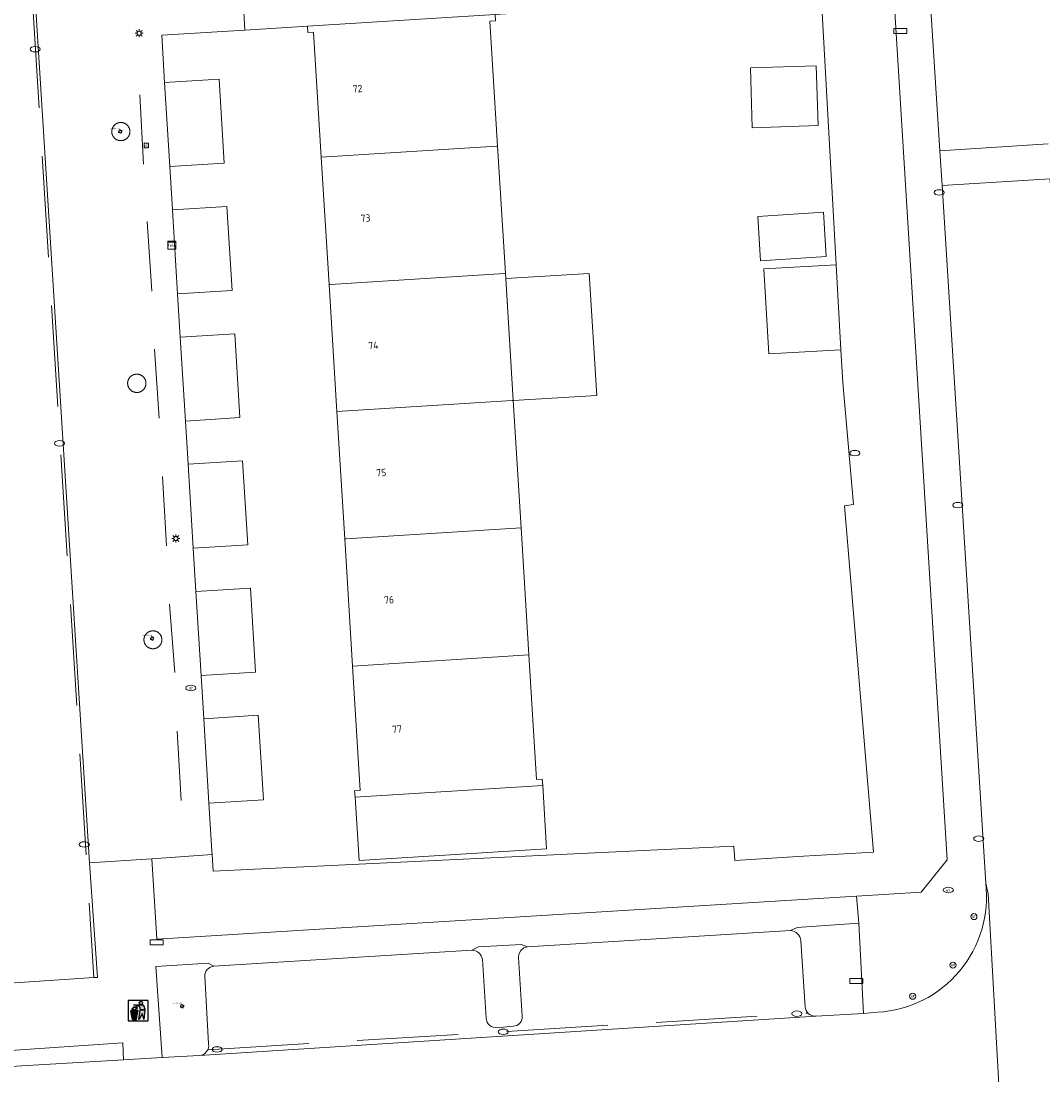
# Model space of a CAD drawing. Header units: metres. Extents: x 162098 to 162858, y 502351 to 503184.
# Tile 48 of 94: x 162575 to 162625, y 502751 to 502803. Entities that reach past the tile are written whole.
import ezdxf
from ezdxf.enums import TextEntityAlignment as Align

# ---------------------------------------------------------------- set-up
doc = ezdxf.new("R2010")
doc.units = ezdxf.units.M
doc.linetypes.add('RI-HWA-SO', pattern=[7.4, 5, -2.4])
for name, color, linetype, lineweight, true_color in [('B-PV-GR-BEPLANTING_CULTUUR_HEESTERS-GV', 7, 'Continuous', 13, 0x99cc00), ('B-PV-GR-BOOM-S', 7, 'Continuous', 13, 0x4c9900), ('B-PV-RI-HWA_GOOT_MOLGOOT-G', 150, 'RI-HWA-SO', 18, 0x007fff)]:
    doc.layers.add(name, color=color, linetype=linetype, lineweight=lineweight, true_color=true_color)
for name, color, linetype, lineweight in [('B-PV-IE-AFVAL APART PLAATS-S', 7, 'Continuous', 25), ('B-PV-IE-MEUBILAIR-S', 252, 'Continuous', 13), ('B-PV-IE-MEUBILAIR_WEGMEUBILAIR-G', 252, 'Continuous', 13), ('B-PV-IE-MEUBILAIR_WEGMEUBILAIR-GV', 252, 'Continuous', 13), ('B-PV-OG-BEBOUWING-GV', 7, 'Continuous', 18), ('B-PV-OG-BEBOUWING-T18', 7, 'Continuous', 18), ('B-PV-OG-BEBOUWING_LUIFEL-GV', 7, 'Continuous', 18), ('B-PV-OG-TERREIN_ERF-GV', 252, 'Continuous', 13), ('B-PV-VH-GESLOTENVERHARDING_ASFALT-GV', 252, 'Continuous', 13), ('B-PV-VH-OPENVERHARDING_BETONELEMENT-GV', 252, 'Continuous', 13), ('B-PV-VH-OPENVERHARDING_BETONSTRAATSTEEN-GV', 252, 'Continuous', 13), ('B-PV-VH-OPENVERHARDING_TEGEL-GV', 252, 'Continuous', 13)]:
    doc.layers.add(name, color=color, linetype=linetype, lineweight=lineweight)
doc.styles.add('NLCS-ISO', font='NLCS-ISO.ttf')
doc.styles.add('NLCS-ISO-M200-T18', font='NLCS-ISO.ttf', dxfattribs={"height": 1.8})

# ---------------------------------------------------------------- blocks, each defined once
blk = doc.blocks.new('SIE-AFVAL APART PLAATS-SO')
h = blk.add_hatch(color=256)
h.dxf.hatch_style = 1
h.paths.add_polyline_path([(-0.09, 0.07), (-1.76, 0.07, 0.819081), (-1.79, -0.09), (-1.4, -2.19, 0.36153), (-1.37, -2.21), (-0.47, -2.21, 0.36153), (-0.44, -2.19), (-0.05, -0.09, 0.819081)])
h.paths.add_polyline_path([(-0.16, -0.1), (-0.2, -0.33), (-0.49, -0.33), (-0.47, -0.1)], flags=16)
h.paths.add_polyline_path([(-0.55, -0.1), (-0.58, -0.33), (-0.87, -0.33), (-0.87, -0.1)], flags=16)
h.paths.add_polyline_path([(-0.22, -0.42), (-0.27, -0.73), (-0.53, -0.73), (-0.5, -0.42)], flags=16)
h.paths.add_polyline_path([(-0.58, -0.42), (-0.61, -0.73), (-0.87, -0.73), (-0.87, -0.42)], flags=16)
h.paths.add_polyline_path([(-0.95, -0.1), (-0.95, -0.33), (-1.27, -0.33), (-1.29, -0.1)], flags=16)
h.paths.add_polyline_path([(-0.95, -0.42), (-0.95, -0.73), (-1.23, -0.73), (-1.26, -0.42)], flags=16)
h.paths.add_polyline_path([(-0.29, -0.83), (-0.34, -1.09), (-0.56, -1.09), (-0.54, -0.83)], flags=16)
h.paths.add_polyline_path([(-0.62, -0.83), (-0.65, -1.09), (-0.87, -1.09), (-0.87, -0.83)], flags=16)
h.paths.add_polyline_path([(-0.95, -0.83), (-0.95, -1.09), (-1.2, -1.09), (-1.22, -0.83)], flags=16)
h.paths.add_polyline_path([(-1.35, -0.33), (-1.64, -0.33), (-1.69, -0.1), (-1.37, -0.1)], flags=16)
h.paths.add_polyline_path([(-1.34, -0.42), (-1.31, -0.73), (-1.57, -0.73), (-1.63, -0.42)], flags=16)
h.paths.add_polyline_path([(-0.36, -1.18), (-0.41, -1.44), (-0.6, -1.44), (-0.57, -1.18)], flags=16)
h.paths.add_polyline_path([(-0.65, -1.18), (-0.68, -1.44), (-0.87, -1.44), (-0.87, -1.18)], flags=16)
h.paths.add_polyline_path([(-1.3, -0.83), (-1.28, -1.09), (-1.5, -1.09), (-1.55, -0.83)], flags=16)
h.paths.add_polyline_path([(-0.95, -1.18), (-0.95, -1.44), (-1.17, -1.44), (-1.19, -1.18)], flags=16)
h.paths.add_polyline_path([(-0.42, -1.53), (-0.47, -1.79), (-0.63, -1.79), (-0.6, -1.53)], flags=16)
h.paths.add_polyline_path([(-1.27, -1.18), (-1.25, -1.44), (-1.44, -1.44), (-1.49, -1.18)], flags=16)
h.paths.add_polyline_path([(-0.69, -1.53), (-0.71, -1.79), (-0.87, -1.79), (-0.87, -1.53)], flags=16)
h.paths.add_polyline_path([(-0.95, -1.53), (-0.95, -1.79), (-1.13, -1.79), (-1.16, -1.53)], flags=16)
h.paths.add_polyline_path([(-1.24, -1.53), (-1.22, -1.79), (-1.37, -1.79), (-1.42, -1.53)], flags=16)
h.paths.add_polyline_path([(-0.49, -1.89), (-0.53, -2.13), (-0.66, -2.13), (-0.64, -1.89)], flags=16)
h.paths.add_polyline_path([(-0.72, -1.89), (-0.74, -2.13), (-0.87, -2.13), (-0.87, -1.89)], flags=16)
h.paths.add_polyline_path([(-0.95, -1.89), (-0.95, -2.13), (-1.1, -2.13), (-1.12, -1.89)], flags=16)
h.paths.add_polyline_path([(-1.21, -1.89), (-1.18, -2.13), (-1.31, -2.13), (-1.35, -1.89)], flags=16)
h.paths.add_polyline_path([(-0.19, 0.78, -0.01173), (-0.3, 0.78, -0.148797), (-0.42, 1.03, -0.136076), (-0.69, 0.87), (-0.78, 0.85, -0.038293), (-1.14, 0.96), (-1.19, 0.81, -0.243822), (-1.56, 0.45, 0.344326), (-1, 0.22, -0.139345), (-0.6, 0.22, 0.618436), (-0.56, 0.27, -0.441494), (-0.47, 0.44, 0.309048)])
h.paths.add_polyline_path([(-0.49, 0.51, 0.351556), (-0.64, 0.31, 0.121061), (-1.02, 0.29, -0.288745), (-1.45, 0.42, 0.203599), (-1.12, 0.79), (-1.09, 0.87, 0.083075), (-0.28, 0.71, -0.242261)], flags=16)
h.paths.add_polyline_path([(-0.4, 0.79, -0.023345), (-0.63, 0.82, 0.07081), (-0.46, 0.9, 0.059965)], flags=16)
h.paths.add_polyline_path([(1.12, 1.48), (-1.07, 1.48, 0.860559), (-1.08, 1.42), (0.29, 1, -0.146703), (0.53, 0.28, 0.421968), (0.56, 0.25), (1.6, 0.31, 0.450293), (1.63, 0.34, 0.122241)])
h.paths.add_polyline_path([(0.26, 1.93, 1), (1.07, 1.93, 1)])
h.paths.add_polyline_path([(1.65, 0.15, 0.429303), (1.62, 0.18), (0.55, 0.23, 0.38429), (0.51, 0.2), (0.16, -2.16, 0.83726), (0.22, -2.18), (0.99, -0.78, -0.688204), (1.05, -0.78), (1.36, -2.14, 0.84934), (1.42, -2.14)])
for p, q in [((-0.09, 0.07), (-1.76, 0.07)), ((-1.4, -2.19), (-1.79, -0.09)), ((-1.37, -0.1), (-1.69, -0.1)), ((-1.64, -0.33), (-1.69, -0.1)), ((-1.64, -0.33), (-1.35, -0.33)), ((-1.63, -0.42), (-1.34, -0.42)), ((-1.57, -0.73), (-1.63, -0.42)), ((-1.57, -0.73), (-1.31, -0.73)), ((-1.55, -0.83), (-1.3, -0.83)), ((-1.5, -1.09), (-1.55, -0.83)), ((-1.5, -1.09), (-1.28, -1.09)), ((-1.49, -1.18), (-1.27, -1.18)), ((-1.44, -1.44), (-1.49, -1.18)), ((-1.44, -1.44), (-1.25, -1.44)), ((-1.42, -1.53), (-1.24, -1.53)), ((-1.37, -1.79), (-1.42, -1.53)), ((-1.37, -1.79), (-1.22, -1.79)), ((-1.37, -2.21), (-0.47, -2.21)), ((-1.31, -2.13), (-1.35, -1.89)), ((-1.35, -1.89), (-1.21, -1.89)), ((-1.31, -2.13), (-1.18, -2.13)), ((-0.95, -0.1), (-1.29, -0.1)), ((-1.27, -0.33), (-0.95, -0.33)), ((-1.26, -0.42), (-0.95, -0.42)), ((-1.23, -0.73), (-0.95, -0.73)), ((-1.22, -0.83), (-0.95, -0.83)), ((-1.2, -1.09), (-0.95, -1.09)), ((-1.19, -1.18), (-0.95, -1.18)), ((-1.17, -1.44), (-0.95, -1.44)), ((-1.16, -1.53), (-0.95, -1.53)), ((-1.13, -1.79), (-0.95, -1.79)), ((-1.12, -1.89), (-0.95, -1.89)), ((-1.1, -2.13), (-0.95, -2.13)), ((-0.95, -0.1), (-0.95, -0.33)), ((-0.95, -0.42), (-0.95, -0.73)), ((-0.95, -0.83), (-0.95, -1.09)), ((-0.95, -1.18), (-0.95, -1.44)), ((-0.95, -1.53), (-0.95, -1.79)), ((-0.95, -1.89), (-0.95, -2.13)), ((-0.87, -0.1), (-0.87, -0.33)), ((-0.55, -0.1), (-0.87, -0.1)), ((-0.87, -0.33), (-0.58, -0.33)), ((-0.87, -0.42), (-0.87, -0.73)), ((-0.87, -0.42), (-0.58, -0.42)), ((-0.87, -0.73), (-0.61, -0.73)), ((-0.87, -0.83), (-0.62, -0.83)), ((-0.87, -0.83), (-0.87, -1.09)), ((-0.87, -1.09), (-0.65, -1.09)), ((-0.87, -1.18), (-0.65, -1.18)), ((-0.87, -1.18), (-0.87, -1.44)), ((-0.87, -1.44), (-0.68, -1.44)), ((-0.87, -1.53), (-0.69, -1.53)), ((-0.87, -1.53), (-0.87, -1.79)), ((-0.87, -1.79), (-0.71, -1.79)), ((-0.87, -1.89), (-0.87, -2.13)), ((-0.87, -1.89), (-0.72, -1.89)), ((-0.87, -2.13), (-0.74, -2.13)), ((-0.66, -2.13), (-0.53, -2.13)), ((-0.64, -1.89), (-0.49, -1.89)), ((-0.63, -1.79), (-0.47, -1.79)), ((-0.6, -1.44), (-0.41, -1.44)), ((-0.6, -1.53), (-0.42, -1.53)), ((-0.57, -1.18), (-0.36, -1.18)), ((-0.56, -1.09), (-0.34, -1.09)), ((-0.54, -0.83), (-0.29, -0.83)), ((-0.53, -0.73), (-0.27, -0.73)), ((-0.53, -2.13), (-0.49, -1.89)), ((-0.5, -0.42), (-0.22, -0.42)), ((-0.49, -0.33), (-0.2, -0.33)), ((-0.16, -0.1), (-0.47, -0.1)), ((-0.47, -1.79), (-0.42, -1.53)), ((-0.44, -2.19), (-0.05, -0.09)), ((-0.41, -1.44), (-0.36, -1.18)), ((-0.34, -1.09), (-0.29, -0.83)), ((-0.27, -0.73), (-0.22, -0.42)), ((-0.2, -0.33), (-0.16, -0.1))]:
    blk.add_line(p, q)
blk.add_lwpolyline([(-2.5, -2.51), (2.5, -2.51), (2.5, 2.49), (-2.5, 2.49)], close=True)
for points in [[(-0.78, 0.85, -0.038293), (-1.14, 0.96), (-1.19, 0.81, -0.243822), (-1.56, 0.45, 0.344326), (-1, 0.22, -0.139345), (-0.6, 0.22, 0.618436), (-0.56, 0.27, -0.441494), (-0.47, 0.44, 0.309048), (-0.19, 0.78, -0.01173), (-0.3, 0.78, -0.01173)], [(-0.78, 0.85), (-0.69, 0.87, 0.136076), (-0.42, 1.03, 0.156405), (-0.29, 0.77)], [(-0.78, 0.85), (-0.69, 0.87, 0.136076), (-0.42, 1.03, 0.148797), (-0.3, 0.78, 0.148797)], [(-0.63, 0.82, 0.07081), (-0.46, 0.9, 0.059965), (-0.4, 0.79, 0.059965)], [(-0.4, 0.79, -0.023345), (-0.63, 0.82)]]:
    blk.add_lwpolyline(points, format="xyb")
for points in [[(-1.09, 0.87), (-1.12, 0.79, -0.203599), (-1.45, 0.42, 0.288745), (-1.02, 0.29, -0.121061), (-0.64, 0.31, -0.351556), (-0.49, 0.51, 0.242261), (-0.28, 0.71, -0.083075)], [(-1.07, 1.48), (1.12, 1.48, -0.122241), (1.63, 0.34, -0.450293), (1.6, 0.31), (0.56, 0.25, -0.421968), (0.53, 0.28, 0.146703), (0.29, 1), (-1.08, 1.42, -0.860559)], [(0.55, 0.23), (1.62, 0.18, -0.429303), (1.65, 0.15), (1.42, -2.14, -0.84934), (1.36, -2.14), (1.05, -0.78, 0.688204), (0.99, -0.78), (0.22, -2.18, -0.83726), (0.16, -2.16), (0.51, 0.2, -0.38429)]]:
    blk.add_lwpolyline(points, format="xyb", close=True)
for points in [[(-1.35, -0.33), (-1.37, -0.1)], [(-1.31, -0.73), (-1.34, -0.42)], [(-1.28, -1.09), (-1.3, -0.83)], [(-1.27, -0.33), (-1.29, -0.1)], [(-1.25, -1.44), (-1.27, -1.18)], [(-1.23, -0.73), (-1.26, -0.42)], [(-1.22, -1.79), (-1.24, -1.53)], [(-1.2, -1.09), (-1.22, -0.83)], [(-1.18, -2.13), (-1.21, -1.89)], [(-1.17, -1.44), (-1.19, -1.18)], [(-1.18, -2.22), (-1.18, -2.21)], [(-1.13, -1.79), (-1.16, -1.53)], [(-1.1, -2.13), (-1.12, -1.89)], [(-0.74, -2.13), (-0.72, -1.89)], [(-0.71, -1.79), (-0.69, -1.53)], [(-0.68, -1.44), (-0.65, -1.18)], [(-0.66, -2.13), (-0.64, -1.89)], [(-0.65, -1.09), (-0.62, -0.83)], [(-0.63, -1.79), (-0.6, -1.53)], [(-0.61, -0.73), (-0.58, -0.42)], [(-0.6, -1.44), (-0.57, -1.18)], [(-0.58, -0.33), (-0.55, -0.1)], [(-0.56, -1.09), (-0.54, -0.83)], [(-0.53, -0.73), (-0.5, -0.42)], [(-0.49, -0.33), (-0.47, -0.1)]]:
    blk.add_lwpolyline(points)
blk.add_circle((0.66, 1.93), 0.401)
for centre, radius, start, end in [((-1.76, -0.01), 0.0869, 90, 247.281), ((-0.09, -0.01), 0.0869, 292.719, 90), ((-1.37, -2.18), 0.0318, 190.4943, 270), ((-0.47, -2.18), 0.0318, 270, 349.5057)]:
    blk.add_arc(centre, radius, start, end)
blk = doc.blocks.new('SIE-MEUBILAIR_BORD_STRAATNAAM-SO')
blk.add_lwpolyline([(-1.625, -0.625), (1.625, -0.625), (1.625, 0.625), (-1.625, 0.625)], close=True)
blk = doc.blocks.new('SIE-MEUBILAIR_BORD_VERKEER-SO')
blk.add_lwpolyline([(-0.5625, -0.5625), (0.5625, -0.5625), (0.5625, 0.5625), (-0.5625, 0.5625)], close=True)
at = {"style": 'NLCS-ISO'}
blk.add_text('vb', height=0.75, dxfattribs=at).set_placement((0, 0), align=Align.MIDDLE_CENTER)
blk = doc.blocks.new('SIE-MEUBILAIR_KAST_TELECOM-SO')
for points in [[(-1, 1), (1, 1), (1, 0.84), (-1, 0.84)], [(-1, 0.76), (1, 0.76), (1, -1), (-1, -1)]]:
    blk.add_lwpolyline(points, close=True)
at = {"style": 'NLCS-ISO'}
blk.add_text('tele', height=0.75, dxfattribs=at).set_placement((0, 0), align=Align.MIDDLE_CENTER)
blk = doc.blocks.new('SIE-MEUBILAIR_PAAL_LICHTMAST-SO')
for points in [[(-0.62, 0), (-1, 0)], [(-0.71, 0.71), (-0.44, 0.44)], [(0, 1), (0, 0.62)], [(0.44, 0.44), (0.71, 0.71)], [(1, 0), (0.62, 0)], [(-0.71, -0.71), (-0.44, -0.44)], [(0, -0.62), (0, -1)], [(0.44, -0.44), (0.71, -0.71)]]:
    blk.add_lwpolyline(points)
blk.add_circle((0, 0), 0.5)
blk = doc.blocks.new('SIE-MEUBILAIR_PAAL_AFSLUITPAAL-SO')
blk.add_circle((0, 0), 0.75)
at = {"style": 'NLCS-ISO'}
blk.add_text('af', height=0.75, dxfattribs=at).set_placement((0, 0.05), align=Align.MIDDLE_CENTER)
blk = doc.blocks.new('SIE-MEUBILAIR_PUT_KOLK-SO')
blk.add_ellipse((0, 0), major_axis=(1.25, 0), ratio=0.54)
blk = doc.blocks.new('SIE-MEUBILAIR_PUT_WATERLEIDINGPUT-SO')
blk.add_ellipse((0, 0), major_axis=(1.25, 0), ratio=0.54)
at = {"style": 'NLCS-ISO'}
blk.add_text('wl', height=0.75, dxfattribs=at).set_placement((-0.14, 0), align=Align.MIDDLE_CENTER)
blk = doc.blocks.new('SIE-MEUBILAIR_PUT_RIOOLPUT-SO')
blk.add_ellipse((0, 0), major_axis=(1.25, 0), ratio=0.54)
blk = doc.blocks.new('SIE-MEUBILAIR_PUT_DRAINAGEPUT-SO')
blk.add_ellipse((0, 0), major_axis=(1.25, 0), ratio=0.54)
at = {"style": 'NLCS-ISO'}
blk.add_text('dr', height=0.75, dxfattribs=at).set_placement((0.03, 0), align=Align.MIDDLE_CENTER)
blk = doc.blocks.new('SGR-BOOM_GBKN-SO')
for centre, start, end in [((-0.25, -0.1), 67.1244, 157.1244), ((-0.1, 0.25), 157.1244, 247.1244), ((-0.1, 0.25), 337.1244, 157.1244), ((0.25, 0.1), 247.1244, 337.1244), ((-0.25, -0.1), 157.1244, 337.1244), ((0.1, -0.25), 157.1244, 337.1244), ((0.1, -0.25), 337.1244, 67.1244)]:
    blk.add_arc(centre, 0.188, start, end)
at = {"extrusion": (0, 0, -1)}
blk.add_arc((-0.25, 0.1), 0.188, 22.8756, 202.8756, dxfattribs=at)
at = {"style": 'NLCS-ISO'}
blk.add_attdef('SOORT', text='', height=0.35, dxfattribs=at).set_placement((0, 0.75), align=Align.MIDDLE_RIGHT)

msp = doc.modelspace()

# ---------------------------------------------------------------- linework, layer by layer
at = {"layer": 'B-PV-GR-BEPLANTING_CULTUUR_HEESTERS-GV'}
msp.add_lwpolyline([(162617.973, 502804.178), (162614.385, 502803.956), (162615.13, 502790.587), (162615.365, 502786.376), (162615.454, 502784.77), (162615.985, 502778.731), (162615.55, 502778.673), (162616.976, 502761.558), (162613.511, 502761.35), (162610.122, 502761.137), (162610.077, 502761.853), (162584.347, 502760.612), (162584.294, 502761.433), (162581.326, 502761.23), (162581.569, 502757.26), (162616.14, 502759.378), (162619.339, 502759.574), (162620.62, 502761.176)], close=True, dxfattribs=at)
for points in [[(162614.12, 502753.44), (162616.483, 502753.582), (162616.253, 502758.037), (162613.2, 502757.834), (162612.874, 502757.678)], [(162613.386, 502757.174), (162613.601, 502753.904)], [(162599.624, 502753.447), (162599.443, 502756.347), (162599.454, 502756.505), (162599.554, 502756.698), (162599.705, 502756.82), (162599.881, 502756.867), (162599.574, 502756.986), (162597.465, 502756.865), (162597.13, 502756.701)], [(162584.391, 502755.914), (162584.097, 502756.072), (162581.522, 502755.894), (162581.824, 502751.4), (162583.667, 502751.501)], [(162597.65, 502756.252), (162597.84, 502753.349)], [(162584.127, 502752.085), (162583.943, 502755.416)], [(162598.381, 502752.877), (162599.178, 502752.953)]]:
    msp.add_lwpolyline(points, dxfattribs=at)
for points in [[(162612.874, 502757.678, -0.370087), (162613.386, 502757.174)], [(162597.13, 502756.701, -0.393271), (162597.65, 502756.252)], [(162583.943, 502755.416, -0.42277), (162584.391, 502755.914)], [(162599.178, 502752.953, 0.440472), (162599.624, 502753.447)], [(162613.601, 502753.904, 0.395798), (162614.12, 502753.44)], [(162597.84, 502753.349, 0.421515), (162598.381, 502752.877)], [(162583.667, 502751.501, 0.438653), (162584.127, 502752.085)]]:
    msp.add_lwpolyline(points, format="xyb", dxfattribs=at)
at = {"layer": 'B-PV-IE-MEUBILAIR_WEGMEUBILAIR-G'}
for points in [[(162580.727, 502798.993), (162580.906, 502795.558)], [(162581.081, 502792.732), (162581.323, 502789.289)], [(162581.445, 502786.419), (162581.69, 502783.005)], [(162581.842, 502780.119), (162582.043, 502776.693)], [(162582.186, 502773.812), (162582.455, 502770.435)], [(162582.564, 502767.527), (162582.765, 502764.101)]]:
    msp.add_lwpolyline(points, dxfattribs=at)
at = {"layer": 'B-PV-IE-MEUBILAIR_WEGMEUBILAIR-GV'}
for points in [[(162579.789, 502797.62), (162579.776, 502797.62), (162579.762, 502797.619), (162579.749, 502797.618), (162579.736, 502797.617), (162579.722, 502797.615), (162579.709, 502797.613), (162579.696, 502797.61), (162579.683, 502797.607), (162579.67, 502797.604), (162579.657, 502797.6), (162579.644, 502797.596), (162579.632, 502797.591), (162579.619, 502797.587), (162579.607, 502797.581), (162579.595, 502797.576), (162579.583, 502797.57), (162579.571, 502797.563), (162579.559, 502797.557), (162579.548, 502797.55), (162579.537, 502797.542), (162579.526, 502797.535), (162579.515, 502797.527), (162579.504, 502797.518), (162579.494, 502797.51), (162579.484, 502797.501), (162579.475, 502797.491), (162579.465, 502797.482), (162579.456, 502797.472), (162579.447, 502797.462), (162579.439, 502797.452), (162579.43, 502797.441), (162579.423, 502797.43), (162579.415, 502797.419), (162579.408, 502797.408), (162579.401, 502797.396), (162579.394, 502797.385), (162579.388, 502797.373), (162579.382, 502797.361), (162579.377, 502797.349), (162579.372, 502797.336), (162579.367, 502797.324), (162579.362, 502797.311), (162579.358, 502797.298), (162579.355, 502797.285), (162579.352, 502797.272), (162579.349, 502797.259), (162579.346, 502797.246), (162579.344, 502797.233), (162579.343, 502797.219), (162579.341, 502797.206), (162579.341, 502797.193), (162579.34, 502797.179), (162579.34, 502797.166), (162579.34, 502797.152), (162579.341, 502797.139), (162579.342, 502797.126), (162579.344, 502797.112), (162579.346, 502797.099), (162579.348, 502797.086), (162579.351, 502797.073), (162579.354, 502797.06), (162579.357, 502797.047), (162579.361, 502797.034), (162579.366, 502797.021), (162579.37, 502797.009), (162579.375, 502796.996), (162579.381, 502796.984), (162579.386, 502796.972), (162579.393, 502796.96), (162579.399, 502796.948), (162579.406, 502796.937), (162579.413, 502796.925), (162579.42, 502796.914), (162579.428, 502796.903), (162579.436, 502796.893), (162579.445, 502796.882), (162579.454, 502796.872), (162579.463, 502796.862), (162579.472, 502796.853), (162579.482, 502796.843), (162579.492, 502796.834), (162579.502, 502796.826), (162579.512, 502796.817), (162579.523, 502796.809), (162579.534, 502796.801), (162579.545, 502796.794), (162579.556, 502796.787), (162579.568, 502796.78), (162579.58, 502796.774), (162579.592, 502796.768), (162579.604, 502796.762), (162579.616, 502796.756), (162579.628, 502796.751), (162579.641, 502796.747), (162579.654, 502796.743), (162579.666, 502796.739), (162579.679, 502796.735), (162579.692, 502796.732), (162579.706, 502796.73), (162579.719, 502796.727), (162579.732, 502796.725), (162579.745, 502796.724), (162579.759, 502796.723), (162579.772, 502796.722), (162579.786, 502796.722), (162579.79, 502796.722), (162579.804, 502796.722), (162579.817, 502796.723), (162579.83, 502796.724), (162579.844, 502796.725), (162579.857, 502796.727), (162579.87, 502796.729), (162579.883, 502796.732), (162579.896, 502796.735), (162579.909, 502796.738), (162579.922, 502796.742), (162579.935, 502796.746), (162579.948, 502796.751), (162579.96, 502796.755), (162579.972, 502796.761), (162579.984, 502796.766), (162579.996, 502796.772), (162580.008, 502796.779), (162580.02, 502796.785), (162580.031, 502796.793), (162580.042, 502796.8), (162580.053, 502796.808), (162580.064, 502796.816), (162580.075, 502796.824), (162580.085, 502796.833), (162580.095, 502796.842), (162580.104, 502796.851), (162580.114, 502796.861), (162580.123, 502796.87), (162580.132, 502796.88), (162580.14, 502796.891), (162580.148, 502796.901), (162580.156, 502796.912), (162580.164, 502796.923), (162580.171, 502796.935), (162580.178, 502796.946), (162580.185, 502796.958), (162580.191, 502796.97), (162580.197, 502796.982), (162580.202, 502796.994), (162580.207, 502797.006), (162580.212, 502797.019), (162580.216, 502797.032), (162580.22, 502797.044), (162580.224, 502797.057), (162580.227, 502797.07), (162580.23, 502797.083), (162580.232, 502797.097), (162580.234, 502797.11), (162580.236, 502797.123), (162580.237, 502797.137), (162580.238, 502797.15), (162580.238, 502797.163), (162580.238, 502797.177), (162580.238, 502797.19), (162580.237, 502797.204), (162580.236, 502797.217), (162580.234, 502797.23), (162580.232, 502797.243), (162580.23, 502797.257), (162580.227, 502797.27), (162580.224, 502797.283), (162580.221, 502797.296), (162580.217, 502797.309), (162580.212, 502797.321), (162580.208, 502797.334), (162580.203, 502797.346), (162580.197, 502797.358), (162580.191, 502797.371), (162580.185, 502797.382), (162580.179, 502797.394), (162580.172, 502797.406), (162580.165, 502797.417), (162580.157, 502797.428), (162580.149, 502797.439), (162580.141, 502797.45), (162580.133, 502797.46), (162580.124, 502797.47), (162580.115, 502797.48), (162580.105, 502797.49), (162580.096, 502797.499), (162580.086, 502797.508), (162580.076, 502797.517), (162580.065, 502797.525), (162580.055, 502797.533), (162580.044, 502797.541), (162580.033, 502797.548), (162580.021, 502797.555), (162580.01, 502797.562), (162579.998, 502797.568), (162579.986, 502797.575), (162579.974, 502797.58), (162579.961, 502797.586), (162579.949, 502797.591), (162579.936, 502797.595), (162579.924, 502797.599), (162579.911, 502797.603), (162579.898, 502797.607), (162579.885, 502797.61), (162579.872, 502797.612), (162579.858, 502797.615), (162579.845, 502797.616), (162579.832, 502797.618), (162579.818, 502797.619), (162579.805, 502797.62), (162579.792, 502797.62)], [(162580.288, 502784.378), (162580.299, 502784.37), (162580.309, 502784.362), (162580.32, 502784.354), (162580.332, 502784.346), (162580.343, 502784.339), (162580.355, 502784.333), (162580.367, 502784.326), (162580.379, 502784.32), (162580.391, 502784.314), (162580.403, 502784.309), (162580.416, 502784.304), (162580.428, 502784.299), (162580.441, 502784.295), (162580.454, 502784.291), (162580.467, 502784.288), (162580.48, 502784.285), (162580.493, 502784.282), (162580.507, 502784.28), (162580.52, 502784.278), (162580.533, 502784.277), (162580.547, 502784.275), (162580.56, 502784.275), (162580.574, 502784.274), (162580.587, 502784.275), (162580.601, 502784.275), (162580.614, 502784.276), (162580.627, 502784.277), (162580.641, 502784.279), (162580.654, 502784.281), (162580.667, 502784.284), (162580.68, 502784.287), (162580.693, 502784.29), (162580.706, 502784.293), (162580.719, 502784.298), (162580.732, 502784.302), (162580.745, 502784.307), (162580.757, 502784.312), (162580.769, 502784.317), (162580.781, 502784.323), (162580.793, 502784.33), (162580.805, 502784.336), (162580.817, 502784.343), (162580.828, 502784.35), (162580.839, 502784.358), (162580.85, 502784.366), (162580.86, 502784.374), (162580.871, 502784.383), (162580.881, 502784.392), (162580.891, 502784.401), (162580.9, 502784.41), (162580.91, 502784.42), (162580.919, 502784.43), (162580.927, 502784.441), (162580.936, 502784.451), (162580.944, 502784.462), (162580.951, 502784.473), (162580.959, 502784.484), (162580.966, 502784.496), (162580.973, 502784.507), (162580.979, 502784.519), (162580.985, 502784.531), (162580.991, 502784.543), (162580.996, 502784.556), (162581.001, 502784.568), (162581.005, 502784.581), (162581.01, 502784.594), (162581.013, 502784.607), (162581.017, 502784.62), (162581.02, 502784.633), (162581.022, 502784.646), (162581.025, 502784.659), (162581.027, 502784.673), (162581.028, 502784.686), (162581.029, 502784.699), (162581.03, 502784.713), (162581.03, 502784.718), (162581.03, 502784.731), (162581.03, 502784.745), (162581.029, 502784.758), (162581.028, 502784.771), (162581.026, 502784.785), (162581.024, 502784.798), (162581.022, 502784.811), (162581.019, 502784.825), (162581.016, 502784.838), (162581.013, 502784.851), (162581.009, 502784.864), (162581.005, 502784.876), (162581, 502784.889), (162580.995, 502784.902), (162580.99, 502784.914), (162580.984, 502784.926), (162580.978, 502784.938), (162580.972, 502784.95), (162580.965, 502784.962), (162580.958, 502784.973), (162580.95, 502784.984), (162580.943, 502784.995), (162580.934, 502785.006), (162580.926, 502785.017), (162580.917, 502785.027), (162580.908, 502785.037), (162580.899, 502785.046), (162580.889, 502785.056), (162580.879, 502785.065), (162580.869, 502785.074), (162580.859, 502785.082), (162580.848, 502785.091), (162580.837, 502785.099), (162580.826, 502785.106), (162580.815, 502785.113), (162580.803, 502785.12), (162580.791, 502785.127), (162580.78, 502785.133), (162580.767, 502785.139), (162580.755, 502785.144), (162580.743, 502785.15), (162580.73, 502785.154), (162580.717, 502785.159), (162580.704, 502785.163), (162580.691, 502785.166), (162580.678, 502785.169), (162580.665, 502785.172), (162580.652, 502785.175), (162580.639, 502785.177), (162580.625, 502785.178), (162580.612, 502785.18), (162580.598, 502785.181), (162580.585, 502785.181), (162580.572, 502785.181), (162580.558, 502785.181), (162580.545, 502785.18), (162580.531, 502785.179), (162580.518, 502785.177), (162580.505, 502785.175), (162580.491, 502785.173), (162580.478, 502785.17), (162580.465, 502785.167), (162580.452, 502785.164), (162580.439, 502785.16), (162580.426, 502785.155), (162580.414, 502785.151), (162580.401, 502785.146), (162580.389, 502785.14), (162580.377, 502785.135), (162580.365, 502785.128), (162580.355, 502785.123), (162580.343, 502785.116), (162580.332, 502785.109), (162580.32, 502785.102), (162580.309, 502785.094), (162580.299, 502785.086), (162580.288, 502785.077), (162580.278, 502785.069), (162580.268, 502785.06), (162580.258, 502785.05), (162580.249, 502785.041), (162580.24, 502785.031), (162580.231, 502785.021), (162580.222, 502785.01), (162580.214, 502785), (162580.206, 502784.989), (162580.198, 502784.978), (162580.191, 502784.966), (162580.184, 502784.955), (162580.178, 502784.943), (162580.171, 502784.931), (162580.166, 502784.919), (162580.16, 502784.907), (162580.155, 502784.894), (162580.15, 502784.882), (162580.146, 502784.869), (162580.142, 502784.856), (162580.138, 502784.843), (162580.135, 502784.83), (162580.132, 502784.817), (162580.13, 502784.803), (162580.128, 502784.79), (162580.126, 502784.777), (162580.125, 502784.763), (162580.124, 502784.75), (162580.123, 502784.737), (162580.123, 502784.723), (162580.124, 502784.71), (162580.124, 502784.696), (162580.126, 502784.683), (162580.127, 502784.669), (162580.129, 502784.656), (162580.131, 502784.643), (162580.134, 502784.63), (162580.137, 502784.616), (162580.141, 502784.603), (162580.145, 502784.591), (162580.149, 502784.578), (162580.153, 502784.565), (162580.159, 502784.553), (162580.164, 502784.54), (162580.17, 502784.528), (162580.176, 502784.516), (162580.182, 502784.504), (162580.189, 502784.493), (162580.196, 502784.481), (162580.204, 502784.47), (162580.211, 502784.459), (162580.22, 502784.448), (162580.228, 502784.438), (162580.237, 502784.428), (162580.246, 502784.418), (162580.255, 502784.408), (162580.265, 502784.399), (162580.275, 502784.39), (162580.285, 502784.381)], [(162581.374, 502772.494), (162581.36, 502772.494), (162581.347, 502772.493), (162581.334, 502772.492), (162581.32, 502772.491), (162581.307, 502772.489), (162581.294, 502772.487), (162581.281, 502772.484), (162581.268, 502772.481), (162581.255, 502772.478), (162581.242, 502772.474), (162581.23, 502772.47), (162581.217, 502772.466), (162581.205, 502772.461), (162581.193, 502772.455), (162581.18, 502772.45), (162581.169, 502772.444), (162581.157, 502772.437), (162581.145, 502772.431), (162581.134, 502772.424), (162581.123, 502772.416), (162581.112, 502772.409), (162581.101, 502772.401), (162581.091, 502772.392), (162581.081, 502772.384), (162581.071, 502772.375), (162581.061, 502772.366), (162581.052, 502772.356), (162581.043, 502772.346), (162581.034, 502772.336), (162581.026, 502772.326), (162581.018, 502772.315), (162581.01, 502772.304), (162581.002, 502772.293), (162580.995, 502772.282), (162580.988, 502772.271), (162580.982, 502772.259), (162580.976, 502772.247), (162580.97, 502772.235), (162580.965, 502772.223), (162580.96, 502772.211), (162580.955, 502772.198), (162580.951, 502772.186), (162580.947, 502772.173), (162580.944, 502772.16), (162580.941, 502772.147), (162580.938, 502772.134), (162580.935, 502772.121), (162580.934, 502772.108), (162580.932, 502772.094), (162580.931, 502772.081), (162580.93, 502772.068), (162580.93, 502772.054), (162580.93, 502772.041), (162580.93, 502772.028), (162580.931, 502772.015), (162580.933, 502772.001), (162580.934, 502771.988), (162580.936, 502771.975), (162580.939, 502771.962), (162580.942, 502771.949), (162580.945, 502771.936), (162580.948, 502771.923), (162580.952, 502771.91), (162580.957, 502771.898), (162580.962, 502771.885), (162580.967, 502771.873), (162580.972, 502771.861), (162580.978, 502771.849), (162580.984, 502771.837), (162580.991, 502771.826), (162580.998, 502771.814), (162581.005, 502771.803), (162581.013, 502771.792), (162581.021, 502771.781), (162581.029, 502771.771), (162581.037, 502771.761), (162581.046, 502771.751), (162581.055, 502771.741), (162581.065, 502771.732), (162581.075, 502771.722), (162581.084, 502771.714), (162581.095, 502771.705), (162581.105, 502771.697), (162581.116, 502771.689), (162581.127, 502771.681), (162581.138, 502771.674), (162581.149, 502771.667), (162581.161, 502771.661), (162581.173, 502771.655), (162581.185, 502771.649), (162581.197, 502771.643), (162581.209, 502771.638), (162581.222, 502771.633), (162581.234, 502771.629), (162581.247, 502771.625), (162581.26, 502771.621), (162581.273, 502771.618), (162581.286, 502771.615), (162581.299, 502771.613), (162581.312, 502771.611), (162581.325, 502771.609), (162581.339, 502771.608), (162581.352, 502771.607), (162581.365, 502771.607), (162581.377, 502771.607), (162581.39, 502771.607), (162581.404, 502771.608), (162581.417, 502771.609), (162581.43, 502771.61), (162581.443, 502771.612), (162581.457, 502771.614), (162581.47, 502771.617), (162581.483, 502771.62), (162581.495, 502771.624), (162581.508, 502771.627), (162581.521, 502771.632), (162581.533, 502771.636), (162581.546, 502771.641), (162581.558, 502771.647), (162581.57, 502771.652), (162581.582, 502771.658), (162581.593, 502771.665), (162581.605, 502771.672), (162581.616, 502771.679), (162581.627, 502771.686), (162581.638, 502771.694), (162581.649, 502771.702), (162581.659, 502771.71), (162581.669, 502771.719), (162581.679, 502771.728), (162581.688, 502771.738), (162581.698, 502771.747), (162581.707, 502771.757), (162581.715, 502771.767), (162581.724, 502771.777), (162581.732, 502771.788), (162581.739, 502771.799), (162581.747, 502771.81), (162581.754, 502771.821), (162581.76, 502771.833), (162581.767, 502771.845), (162581.773, 502771.856), (162581.778, 502771.869), (162581.784, 502771.881), (162581.789, 502771.893), (162581.793, 502771.906), (162581.797, 502771.918), (162581.801, 502771.931), (162581.804, 502771.944), (162581.807, 502771.957), (162581.81, 502771.97), (162581.812, 502771.983), (162581.814, 502771.996), (162581.815, 502772.01), (162581.816, 502772.023), (162581.817, 502772.036), (162581.817, 502772.05), (162581.817, 502772.063), (162581.817, 502772.076), (162581.816, 502772.089), (162581.814, 502772.103), (162581.812, 502772.116), (162581.81, 502772.129), (162581.808, 502772.142), (162581.805, 502772.155), (162581.801, 502772.168), (162581.798, 502772.181), (162581.794, 502772.193), (162581.789, 502772.206), (162581.784, 502772.218), (162581.779, 502772.231), (162581.773, 502772.243), (162581.767, 502772.255), (162581.761, 502772.266), (162581.754, 502772.278), (162581.747, 502772.289), (162581.74, 502772.3), (162581.732, 502772.311), (162581.724, 502772.322), (162581.716, 502772.332), (162581.707, 502772.343), (162581.699, 502772.352), (162581.689, 502772.362), (162581.68, 502772.371), (162581.67, 502772.38), (162581.66, 502772.389), (162581.65, 502772.398), (162581.639, 502772.406), (162581.628, 502772.414), (162581.617, 502772.421), (162581.606, 502772.428), (162581.595, 502772.435), (162581.583, 502772.441), (162581.571, 502772.448), (162581.559, 502772.453), (162581.547, 502772.459), (162581.535, 502772.464), (162581.522, 502772.468), (162581.51, 502772.473), (162581.497, 502772.477), (162581.484, 502772.48), (162581.471, 502772.483), (162581.458, 502772.486), (162581.445, 502772.488), (162581.432, 502772.49), (162581.418, 502772.492), (162581.405, 502772.493), (162581.392, 502772.494), (162581.379, 502772.494)]]:
    msp.add_lwpolyline(points, close=True, dxfattribs=at)
at = {"layer": 'B-PV-OG-BEBOUWING-GV'}
for points in [[(162598.307, 502802.638), (162598.287, 502802.956), (162589.005, 502802.38), (162589.025, 502802.062), (162589.304, 502802.079), (162589.685, 502795.913), (162598.357, 502796.454), (162598.407, 502796.457), (162598.028, 502802.621)], [(162614.235, 502797.465), (162614.143, 502800.428), (162610.896, 502800.327), (162610.988, 502797.364)], [(162598.407, 502796.457), (162598.357, 502796.454), (162589.685, 502795.913), (162590.074, 502789.617), (162590.124, 502789.62), (162598.744, 502790.161), (162598.794, 502790.164)], [(162611.392, 502790.79), (162614.638, 502790.991), (162614.502, 502793.181), (162611.256, 502792.979)], [(162615.13, 502790.587), (162611.565, 502790.389), (162611.8, 502786.177), (162615.365, 502786.376)], [(162599.181, 502783.876), (162598.794, 502790.164), (162598.744, 502790.161), (162590.124, 502789.62), (162590.074, 502789.617), (162590.462, 502783.33), (162599.131, 502783.873)], [(162590.901, 502777.045), (162599.568, 502777.588), (162599.181, 502783.876), (162599.131, 502783.873), (162590.462, 502783.33), (162590.851, 502777.042)], [(162591.239, 502770.754), (162599.955, 502771.3), (162599.568, 502777.588), (162590.901, 502777.045), (162590.851, 502777.042)], [(162591.619, 502764.603), (162591.34, 502764.586), (162591.36, 502764.266), (162600.632, 502764.846), (162600.612, 502765.165), (162600.333, 502765.148), (162599.955, 502771.3), (162591.239, 502770.754)]]:
    msp.add_lwpolyline(points, close=True, dxfattribs=at)
for points in [[(162584.901, 502795.615), (162584.647, 502799.757), (162581.952, 502799.589)], [(162581.952, 502799.589), (162582.207, 502795.447)], [(162582.207, 502795.447), (162584.901, 502795.615)], [(162585.288, 502789.318), (162585.033, 502793.469), (162582.338, 502793.301)], [(162582.338, 502793.301), (162582.594, 502789.149)], [(162582.594, 502789.149), (162585.288, 502789.318)], [(162585.674, 502783.03), (162585.419, 502787.18), (162582.725, 502787.012)], [(162582.725, 502787.012), (162582.98, 502782.861)], [(162582.98, 502782.861), (162585.674, 502783.03)], [(162585.806, 502780.893), (162583.111, 502780.725)], [(162583.111, 502780.725), (162583.366, 502776.573)], [(162583.366, 502776.573), (162586.061, 502776.742), (162585.806, 502780.893)], [(162586.447, 502770.454), (162586.192, 502774.605), (162583.497, 502774.437)], [(162583.497, 502774.437), (162583.752, 502770.285)], [(162583.752, 502770.285), (162586.447, 502770.454)], [(162586.835, 502764.144), (162586.579, 502768.316), (162583.884, 502768.148)], [(162583.884, 502768.148), (162584.14, 502763.976)], [(162584.14, 502763.976), (162586.835, 502764.144)]]:
    msp.add_lwpolyline(points, dxfattribs=at)
at = {"layer": 'B-PV-OG-BEBOUWING_LUIFEL-GV'}
for points in [[(162598.81, 502789.906), (162599.181, 502783.876), (162603.299, 502784.129), (162602.927, 502790.16)], [(162591.36, 502764.266), (162591.556, 502761.138), (162600.828, 502761.718), (162600.632, 502764.846)]]:
    msp.add_lwpolyline(points, close=True, dxfattribs=at)
at = {"layer": 'B-PV-OG-TERREIN_ERF-GV'}
msp.add_lwpolyline([(162598.307, 502802.638), (162598.028, 502802.621), (162598.407, 502796.457), (162598.794, 502790.164), (162599.181, 502783.876), (162599.568, 502777.588), (162599.955, 502771.3), (162600.333, 502765.148), (162600.612, 502765.165), (162600.632, 502764.846), (162591.36, 502764.266), (162591.34, 502764.586), (162591.619, 502764.603), (162591.239, 502770.754), (162590.851, 502777.042), (162590.462, 502783.33), (162590.074, 502789.617), (162589.685, 502795.913), (162589.304, 502802.079), (162589.025, 502802.062), (162589.005, 502802.38), (162585.923, 502802.19), (162581.808, 502801.935), (162581.952, 502799.589), (162584.647, 502799.757), (162584.901, 502795.615), (162582.207, 502795.447), (162582.338, 502793.301), (162585.033, 502793.469), (162585.288, 502789.318), (162582.594, 502789.149), (162582.725, 502787.012), (162585.419, 502787.18), (162585.674, 502783.03), (162582.98, 502782.861), (162583.111, 502780.725), (162585.806, 502780.893), (162586.061, 502776.742), (162583.366, 502776.573), (162583.497, 502774.437), (162586.192, 502774.605), (162586.447, 502770.454), (162583.752, 502770.285), (162583.884, 502768.148), (162586.579, 502768.316), (162586.835, 502764.144), (162584.14, 502763.976), (162584.285, 502761.619), (162584.294, 502761.433), (162584.347, 502760.612), (162610.077, 502761.853), (162610.122, 502761.137), (162613.511, 502761.35), (162616.976, 502761.558), (162615.55, 502778.673), (162615.985, 502778.731), (162615.454, 502784.77), (162615.365, 502786.376), (162611.8, 502786.177), (162611.565, 502790.389), (162615.13, 502790.587), (162614.385, 502803.956)], dxfattribs=at)
for points in [[(162614.235, 502797.465), (162610.988, 502797.364), (162610.896, 502800.327), (162614.143, 502800.428)], [(162611.392, 502790.79), (162611.256, 502792.979), (162614.502, 502793.181), (162614.638, 502790.991)]]:
    msp.add_lwpolyline(points, close=True, dxfattribs=at)
at = {"layer": 'B-PV-RI-HWA_GOOT_MOLGOOT-G'}
for points in [[(162577.562, 502834.81), (162579.583, 502803.542), (162575.435, 502803.341), (162578.455, 502755.354)], [(162584.085, 502751.789), (162613.74, 502753.597)]]:
    msp.add_lwpolyline(points, dxfattribs=at)
at = {"layer": 'B-PV-VH-GESLOTENVERHARDING_ASFALT-GV'}
for points in [[(162627.715, 502761.844), (162627.662, 502762.891), (162626.986, 502774.373), (162626.882, 502775.505), (162626.2, 502787.031), (162626.126, 502788.167), (162625.759, 502793.542), (162625.7, 502794.837), (162620.376, 502794.502), (162622.521, 502760.028), (162622.639, 502759.492), (162623.479, 502744.466), (162623.607, 502742.224), (162624.974, 502720.376)], [(162622.639, 502759.492), (162622.521, 502760.028)], [(162623.607, 502742.224), (162623.479, 502744.466), (162622.639, 502759.492)], [(162617.177, 502753.638), (162616.483, 502753.582), (162614.12, 502753.44), (162583.667, 502751.501), (162581.824, 502751.4), (162579.92, 502751.285), (162572.936, 502750.87), (162570.996, 502750.767), (162569.299, 502750.62), (162552.479, 502749.59), (162552.842, 502744.29), (162554.222, 502744.393), (162565.829, 502745.112), (162566.914, 502745.182), (162578.313, 502745.855), (162579.493, 502745.97), (162590.947, 502746.653), (162592.024, 502746.725), (162603.615, 502747.445), (162604.791, 502747.509), (162616.269, 502748.222), (162617.494, 502748.265)]]:
    msp.add_lwpolyline(points, dxfattribs=at)
msp.add_lwpolyline([(162622.521, 502760.028, -0.432585), (162617.177, 502753.638)], format="xyb", dxfattribs=at)
at = {"layer": 'B-PV-VH-OPENVERHARDING_BETONELEMENT-GV'}
for points in [[(162625.609, 502796.568), (162620.256, 502796.225)], [(162620.256, 502796.225), (162620.376, 502794.502)], [(162620.376, 502794.502), (162625.7, 502794.837)], [(162579.92, 502751.285), (162579.893, 502752.121), (162572.865, 502751.653), (162572.936, 502750.87)], [(162572.936, 502750.87), (162579.92, 502751.285)]]:
    msp.add_lwpolyline(points, dxfattribs=at)
at = {"layer": 'B-PV-VH-OPENVERHARDING_BETONSTRAATSTEEN-GV'}
for points in [[(162577.698, 502834.918), (162579.734, 502803.407), (162575.586, 502803.206), (162578.24, 502761.032)], [(162624.949, 502809.62), (162619.437, 502809.183), (162620.256, 502796.225), (162625.609, 502796.568)], [(162585.923, 502802.19), (162585.81, 502803.977)], [(162578.24, 502761.032), (162575.586, 502803.206)], [(162581.952, 502799.589), (162581.808, 502801.935), (162585.923, 502802.19)], [(162582.207, 502795.447), (162581.952, 502799.589)], [(162582.338, 502793.301), (162582.207, 502795.447)], [(162582.594, 502789.149), (162582.338, 502793.301)], [(162582.725, 502787.012), (162582.594, 502789.149)], [(162582.98, 502782.861), (162582.725, 502787.012)], [(162583.111, 502780.725), (162582.98, 502782.861)], [(162583.366, 502776.573), (162583.111, 502780.725)], [(162583.497, 502774.437), (162583.366, 502776.573)], [(162583.752, 502770.285), (162583.497, 502774.437)], [(162583.884, 502768.148), (162583.752, 502770.285)], [(162584.14, 502763.976), (162583.884, 502768.148)], [(162584.285, 502761.619), (162584.14, 502763.976)], [(162578.24, 502761.032), (162581.326, 502761.23)], [(162581.326, 502761.23), (162584.294, 502761.433), (162584.285, 502761.619)], [(162578.455, 502755.354), (162578.639, 502755.357), (162578.24, 502761.032)], [(162612.874, 502757.678), (162599.881, 502756.867), (162599.705, 502756.82), (162599.554, 502756.698), (162599.454, 502756.505), (162599.443, 502756.347), (162599.624, 502753.447)], [(162613.601, 502753.904), (162613.386, 502757.174)], [(162597.13, 502756.701), (162584.391, 502755.914)], [(162597.84, 502753.349), (162597.65, 502756.252)], [(162573.294, 502755.019), (162578.455, 502755.354)], [(162583.943, 502755.416), (162584.127, 502752.085)], [(162583.667, 502751.501), (162614.12, 502753.44)], [(162599.178, 502752.953), (162598.381, 502752.877)]]:
    msp.add_lwpolyline(points, dxfattribs=at)
for points in [[(162613.386, 502757.174, 0.370087), (162612.874, 502757.678)], [(162597.65, 502756.252, 0.393271), (162597.13, 502756.701)], [(162584.391, 502755.914, 0.42277), (162583.943, 502755.416)], [(162599.624, 502753.447, -0.440472), (162599.178, 502752.953)], [(162614.12, 502753.44, -0.395798), (162613.601, 502753.904)], [(162598.381, 502752.877, -0.421515), (162597.84, 502753.349)], [(162584.127, 502752.085, -0.438653), (162583.667, 502751.501)]]:
    msp.add_lwpolyline(points, format="xyb", dxfattribs=at)
at = {"layer": 'B-PV-VH-OPENVERHARDING_TEGEL-GV'}
for points in [[(162609.736, 502880.939), (162607.812, 502881.092), (162608.363, 502871.728), (162608.42, 502870.76), (162608.201, 502870.746), (162608.347, 502868.967), (162608.592, 502865.035), (162609.17, 502855.753), (162609.672, 502847.698), (162609.447, 502847.684), (162609.61, 502844.989), (162609.955, 502839.289), (162613.358, 502839.486), (162613.615, 502835.899), (162615.957, 502836.153), (162617.89, 502805.726), (162617.973, 502804.178), (162620.62, 502761.176), (162619.339, 502759.574), (162616.14, 502759.378), (162616.253, 502758.037), (162616.483, 502753.582), (162617.177, 502753.638)], [(162622.521, 502760.028), (162620.376, 502794.502), (162620.256, 502796.225), (162619.437, 502809.183), (162619.356, 502810.975), (162617.765, 502836.866)], [(162572.865, 502751.653), (162579.893, 502752.121), (162579.92, 502751.285), (162581.824, 502751.4), (162581.522, 502755.894), (162584.097, 502756.072), (162584.391, 502755.914), (162597.13, 502756.701), (162597.465, 502756.865), (162599.574, 502756.986), (162599.881, 502756.867), (162612.874, 502757.678), (162613.2, 502757.834), (162616.253, 502758.037), (162616.14, 502759.378), (162581.569, 502757.26), (162581.326, 502761.23), (162578.24, 502761.032), (162578.639, 502755.357), (162578.455, 502755.354), (162573.294, 502755.019)]]:
    msp.add_lwpolyline(points, dxfattribs=at)
msp.add_lwpolyline([(162617.89, 502805.726), (162613.391, 502805.46), (162602.311, 502804.804), (162593.037, 502804.254), (162588.516, 502803.987), (162588.506, 502804.137), (162585.81, 502803.977), (162585.923, 502802.19), (162589.005, 502802.38), (162598.287, 502802.956), (162614.385, 502803.956), (162617.973, 502804.178)], close=True, dxfattribs=at)
msp.add_lwpolyline([(162617.177, 502753.638, 0.432585), (162622.521, 502760.028)], format="xyb", dxfattribs=at)

# ---------------------------------------------------------------- block references
at = {"layer": 'B-PV-GR-BOOM-S', "xscale": 0.2, "yscale": 0.2, "zscale": 0.2}
for p in [(162579.759, 502797.173), (162581.338, 502772.117), (162582.813, 502753.942)]:
    msp.add_blockref('SGR-BOOM_GBKN-SO', p, dxfattribs=at).add_auto_attribs({'SOORT': '****%%c***m'})
at = {"layer": 'B-PV-IE-AFVAL APART PLAATS-S', "xscale": 0.2, "yscale": 0.2, "zscale": 0.2}
msp.add_blockref('SIE-AFVAL APART PLAATS-SO', (162580.646, 502753.717), dxfattribs=at)
at = {"layer": 'B-PV-IE-MEUBILAIR-S', "xscale": 0.2, "yscale": 0.2, "zscale": 0.2}
for name, p in [('SIE-MEUBILAIR_PAAL_LICHTMAST-SO', (162580.695, 502802.03)), ('SIE-MEUBILAIR_BORD_STRAATNAAM-SO', (162618.302, 502802.148)), ('SIE-MEUBILAIR_PUT_KOLK-SO', (162575.55, 502801.24)), ('SIE-MEUBILAIR_BORD_VERKEER-SO', (162581.046, 502796.486)), ('SIE-MEUBILAIR_PUT_KOLK-SO', (162620.222, 502794.164)), ('SIE-MEUBILAIR_KAST_TELECOM-SO', (162582.305, 502791.551)), ('SIE-MEUBILAIR_PUT_KOLK-SO', (162576.754, 502781.761)), ('SIE-MEUBILAIR_PUT_RIOOLPUT-SO', (162616.054, 502781.279)), ('SIE-MEUBILAIR_PUT_KOLK-SO', (162621.143, 502778.707)), ('SIE-MEUBILAIR_PAAL_LICHTMAST-SO', (162582.507, 502777.058)), ('SIE-MEUBILAIR_PUT_DRAINAGEPUT-SO', (162583.243, 502769.664)), ('SIE-MEUBILAIR_PUT_KOLK-SO', (162622.174, 502762.22)), ('SIE-MEUBILAIR_PUT_KOLK-SO', (162577.982, 502761.934)), ('SIE-MEUBILAIR_PUT_WATERLEIDINGPUT-SO', (162620.673, 502759.68)), ('SIE-MEUBILAIR_PAAL_AFSLUITPAAL-SO', (162621.938, 502758.37)), ('SIE-MEUBILAIR_BORD_STRAATNAAM-SO', (162581.557, 502757.102)), ('SIE-MEUBILAIR_PAAL_AFSLUITPAAL-SO', (162620.905, 502755.966)), ('SIE-MEUBILAIR_BORD_STRAATNAAM-SO', (162616.126, 502755.19)), ('SIE-MEUBILAIR_PAAL_AFSLUITPAAL-SO', (162618.912, 502754.43)), ('SIE-MEUBILAIR_PUT_KOLK-SO', (162613.193, 502753.572)), ('SIE-MEUBILAIR_PUT_KOLK-SO', (162598.684, 502752.673)), ('SIE-MEUBILAIR_PUT_KOLK-SO', (162584.551, 502751.8))]:
    msp.add_blockref(name, p, dxfattribs=at)

# ---------------------------------------------------------------- texts
at = {"layer": 'B-PV-OG-BEBOUWING-T18', "style": 'NLCS-ISO-M200-T18'}
for s, p in [('72', (162591.483, 502799.29)), ('73', (162591.878, 502792.892)), ('74', (162592.266, 502786.601)), ('75', (162592.653, 502780.313)), ('76', (162593.041, 502774.025)), ('77', (162593.435, 502767.636))]:
    msp.add_text(s, height=0.36, rotation=3.5, dxfattribs=at).set_placement(p, align=Align.MIDDLE)

doc.saveas('drawing.dxf')
